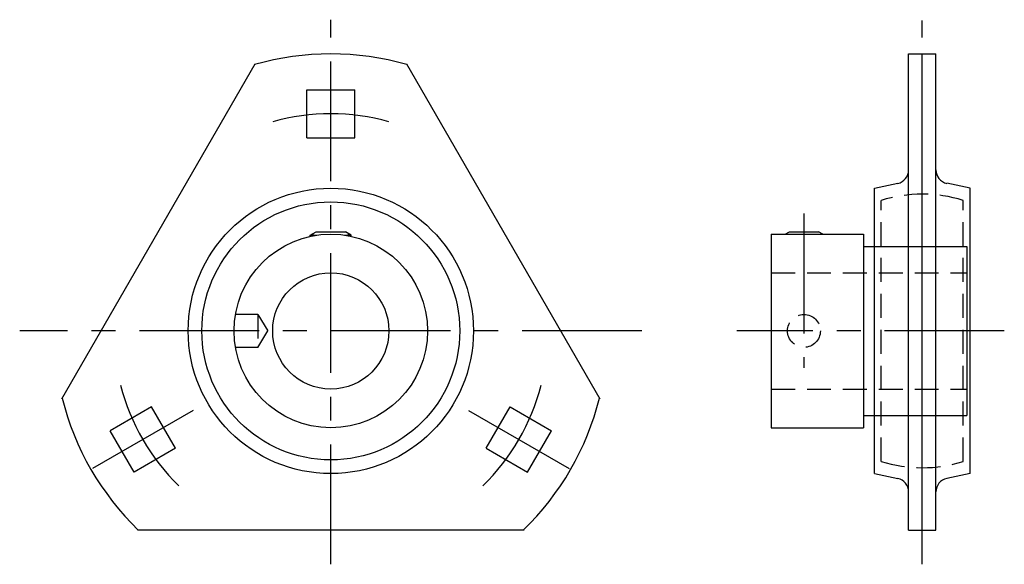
# Model space of a CAD drawing. Extents: x -45 to 99, y -34 to 45.
import ezdxf

# ---------------------------------------------------------------- set-up
doc = ezdxf.new("R2010")
doc.units = 0
doc.header["$LTSCALE"] = 14
doc.linetypes.add('CENTER', pattern=[2, 1.25, -0.25, 0.25, -0.25])
doc.linetypes.add('HIDDEN', pattern=[0.375, 0.25, -0.125])
doc.layers.get('0').update_dxf_attribs({"linetype": 'CONTINUOUS'})
doc.layers.add('CENTER', color=1, linetype='CENTER')
doc.layers.add('HIDDEN', color=3, linetype='HIDDEN')

msp = doc.modelspace()

# ---------------------------------------------------------------- linework, layer by layer
for p, q in [((84.5, -29.11), (84.5, 40.5)), ((84.5, 40.5), (88.5, 40.5)), ((86.5, -29.11), (86.5, 40.5)), ((88.5, -29.11), (88.5, 40.5)), ((-39.35, -9.93), (-11.08, 39.04)), ((11.08, 39.04), (39.35, -9.93)), ((-3.5, 28.25), (-3.5, 35.25)), ((-3.5, 35.25), (3.5, 35.25)), ((3.5, 28.25), (3.5, 35.25)), ((-3.5, 28.25), (3.5, 28.25)), ((79.5, 20.86), (82.91, 21.58)), ((79.5, -20.86), (79.5, 20.86)), ((93.5, 20.86), (90.09, 21.58)), ((93.5, -20.86), (93.5, 20.86)), ((-3, 14), (-2.13, 14.5)), ((-2.13, 14.5), (2.13, 14.5)), ((3, 14), (2.13, 14.5)), ((66.46, 14.15), (67.07, 14.5)), ((67.07, 14.5), (71.33, 14.5)), ((71.94, 14.15), (71.33, 14.5)), ((-3, 14), (-2.05, 14)), ((-3, 13.83), (-3, 14)), ((-2.6, 13.91), (-2.6, 14.23)), ((2.05, 14), (3, 14)), ((2.6, 13.91), (2.6, 14.23)), ((3, 13.83), (3, 14)), ((64.4, 14.15), (64.4, -14.15)), ((64.4, 14.15), (77.9, 14.15)), ((66.6, 14.15), (66.6, 14.23)), ((71.8, 14.15), (71.8, 14.23)), ((77.9, 14.15), (77.9, -14.15)), ((77.9, 12.35), (93, 12.35)), ((93, 12.35), (93, -12.35)), ((-26.22, -11.09), (-32.28, -14.59)), ((-22.72, -17.16), (-26.22, -11.09)), ((22.72, -17.16), (26.22, -11.09)), ((26.22, -11.09), (32.28, -14.59)), ((77.9, -12.35), (93, -12.35)), ((64.4, -14.15), (77.9, -14.15)), ((-28.78, -20.66), (-32.28, -14.59)), ((28.78, -20.66), (32.28, -14.59)), ((-22.72, -17.16), (-28.78, -20.66)), ((22.72, -17.16), (28.78, -20.66)), ((79.5, -20.86), (82.91, -21.58)), ((93.5, -20.86), (90.09, -21.58)), ((28.27, -29.11), (-28.27, -29.11)), ((84.5, -29.11), (88.5, -29.11))]:
    msp.add_line(p, q)
for radius in [20.86, 18.86, 14.15, 8.5]:
    msp.add_circle((0, 0), radius)
for centre, radius, start, end in [((0, 0), 40.5, 74.0383, 105.9617), ((82.5, 23.53), 2, 281.8965, 0), ((90.5, 23.53), 2, 180, 258.1035), ((0, 0), 40.5, 194.0383, 225.9617), ((0, 0), 40.5, 314.0383, 345.9617), ((82.5, -23.53), 2, 0, 78.1035), ((90.5, -23.53), 2, 101.8965, 180)]:
    msp.add_arc(centre, radius, start, end)
at = {"layer": 'CENTER'}
for p, q in [((0, -34.11), (0, 45.5)), ((86.5, -34.11), (86.5, 45.39)), ((69.2, 17.15), (69.2, -5.4)), ((45.5, 0), (-45.5, 0)), ((98.5, 0), (59.4, 0)), ((-20.14, -11.62), (-34.86, -20.12)), ((20.14, -11.62), (34.86, -20.12))]:
    msp.add_line(p, q, dxfattribs=at)
for start, end in [(74.4716, 105.5284), (194.4716, 225.5284), (314.4716, 345.5284)]:
    msp.add_arc((0, 0), 31.75, start, end, dxfattribs=at)
at = {"layer": 'HIDDEN'}
for p, q in [((80.5, -19.08), (80.5, 19.08)), ((92.5, -19.08), (92.5, 19.08)), ((64.4, 8.5), (93, 8.5)), ((-10.65, 2.4), (-13.94, 2.4)), ((-10.65, 2.4), (-10.65, -2.4)), ((-10.65, 2.4), (-9.21, 0)), ((-10.65, -2.4), (-9.21, 0)), ((-10.65, -2.4), (-13.94, -2.4)), ((64.4, -8.5), (93, -8.5))]:
    msp.add_line(p, q, dxfattribs=at)
msp.add_circle((69.2, 0), 2.4, dxfattribs=at)
for start, end in [(72.5424, 107.4576), (252.5424, 287.4576)]:
    msp.add_arc((86.5, 0), 20, start, end, dxfattribs=at)

doc.saveas('drawing.dxf')
